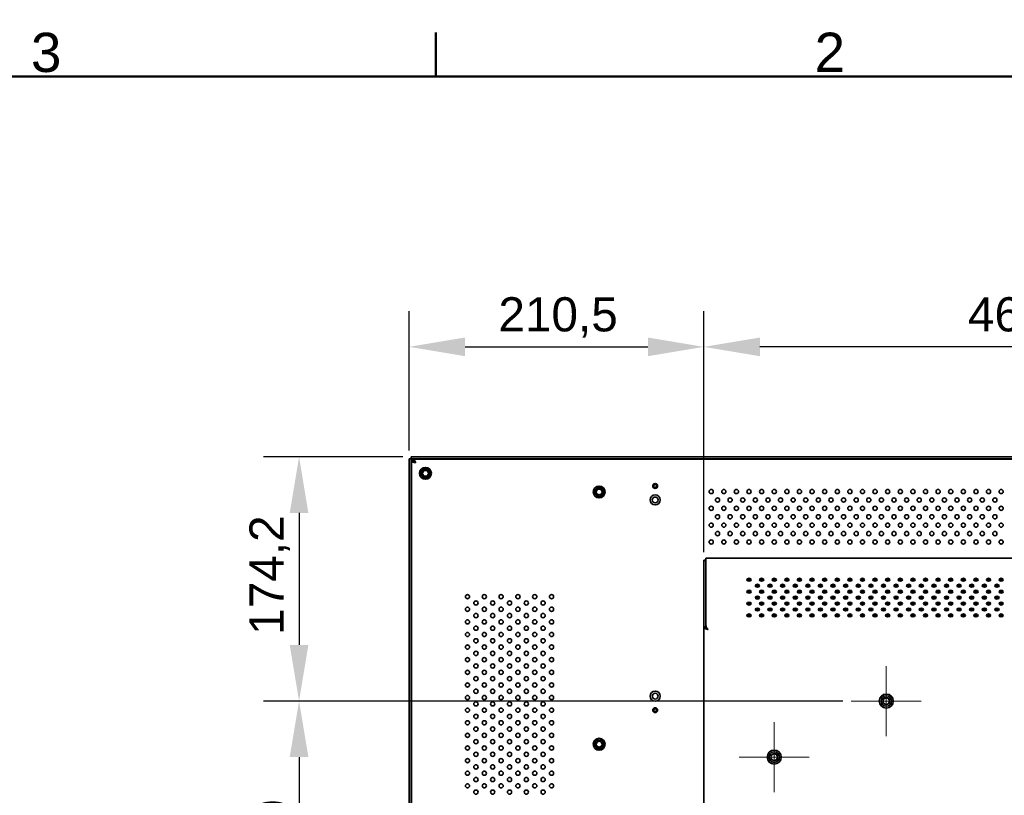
# Model space of a CAD drawing. Header units: millimetres. Extents: x 0 to 5110, y 0 to 2376.
# Tile 72 of 95: x 1943 to 2646, y 1783 to 2336. Entities that reach past the tile are written whole.
import ezdxf

# ---------------------------------------------------------------- set-up
doc = ezdxf.new("R2010")
doc.units = ezdxf.units.MM
doc.header["$LTSCALE"] = 8
for name, color, linetype, lineweight in [('Bemaßungen(ISO)', 7, 'Continuous', 18), ('Mittelpunktmarkierung(ISO)', 7, 'Continuous', 18), ('Rahmen_0', 7, 'Continuous', 50), ('Rahmen_2', 7, 'Continuous', 50), ('Sichtbare Kanten(ISO)', 7, 'Continuous', 35)]:
    doc.layers.add(name, color=color, linetype=linetype, lineweight=lineweight)
doc.styles.add('Aktuell-BSI', font='arial.ttf')
doc.styles.add('Aktuell-ISOGroßer Text', font='arial.ttf')
doc.dimstyles.new('X.XXXGroßer Text', dxfattribs={"dimscale": 8, "dimtxt": 3.048, "dimasz": 5, "dimexe": 3.175, "dimexo": 0.75, "dimgap": 0.762, "dimtad": 1, "dimdec": 1, "dimrnd": 1e-08, "dimzin": 12, "dimtxsty": 'Aktuell-ISOGroßer Text', "dimcen": 0.09, "dimdle": 10, "dimclrd": 256, "dimclre": 256, "dimclrt": 7, "dimadec": 0, "dimazin": 3, "dimtfac": 0.656168, "dimtdec": 1, "dimtmove": 0, "dimatfit": 3, "dimfxl": 1, "dimtolj": 1, "dimlwd": 25, "dimlwe": 25, "dimarcsym": 0})

# ---------------------------------------------------------------- blocks, each defined once
blk = doc.blocks.new('Ränder Standardrahmen')
at = {"layer": 'Rahmen_0'}
blk.add_line((280, 287), (280, 290.9), dxfattribs=at)
at = {"layer": 'Rahmen_0', "flags": 128}
blk.add_lwpolyline([(10, 10), (10, 287), (410, 287), (410, 10), (10, 10)], dxfattribs=at)
at = {"layer": 'Rahmen_2', "char_height": 3.5, "attachment_point": 7, "style": 'Aktuell-BSI'}
for s, insert in [('3', (243.856, 287.341)), ('2', (313.789, 287.4))]:
    blk.add_mtext(s, dxfattribs=dict(at, insert=insert))
blk = doc.blocks.new('*D14')
at = {"layer": 'Bemaßungen(ISO)', "color": 250, "linetype": 'Continuous', "lineweight": 25, "true_color": 0x3f3f3f, "transparency": 16777216}
for p, q in [((2216.27, 2024.5), (2116.87, 2024.5)), ((2142.27, 1984.5), (2142.27, 1890.25)), ((2530.52, 1850.25), (2116.87, 1850.25))]:
    blk.add_line(p, q, dxfattribs=at)
at = {"layer": 'Bemaßungen(ISO)', "color": 250, "linetype": 'Continuous', "true_color": 0x3f3f3f, "transparency": 16777216}
for points in [[(2135.6, 1984.5), (2148.93, 1984.5), (2142.27, 2024.5)], [(2135.6, 1890.25), (2148.93, 1890.25), (2142.27, 1850.25)]]:
    blk.add_solid(points, dxfattribs=at)
at = {"layer": 'Defpoints', "color": 0, "linetype": 'Continuous', "transparency": 16777216}
for p in [(2222.27, 2024.5), (2142.27, 1850.25), (2536.52, 1850.25)]:
    blk.add_point(p, dxfattribs=at)
at = {"layer": 'Bemaßungen(ISO)', "color": 7, "linetype": 'Continuous', "lineweight": 25, "transparency": 16777216, "insert": (2106.86, 1897.51), "char_height": 24.384, "attachment_point": 1, "rotation": 90, "style": 'Aktuell-ISOGroßer Text'}
blk.add_mtext('\\A1;174,2', dxfattribs=at)
blk = doc.blocks.new('*D15')
at = {"layer": 'Bemaßungen(ISO)', "color": 250, "linetype": 'Continuous', "lineweight": 25, "true_color": 0x3f3f3f, "transparency": 16777216}
for p, q in [((2530.52, 1850.25), (2116.87, 1850.25)), ((2142.27, 1810.25), (2142.27, 1690.25)), ((2530.52, 1650.25), (2116.87, 1650.25))]:
    blk.add_line(p, q, dxfattribs=at)
at = {"layer": 'Bemaßungen(ISO)', "color": 250, "linetype": 'Continuous', "true_color": 0x3f3f3f, "transparency": 16777216}
for points in [[(2135.6, 1810.25), (2148.93, 1810.25), (2142.27, 1850.25)], [(2135.6, 1690.25), (2148.93, 1690.25), (2142.27, 1650.25)]]:
    blk.add_solid(points, dxfattribs=at)
at = {"layer": 'Defpoints', "color": 0, "linetype": 'Continuous', "transparency": 16777216}
for p in [(2536.52, 1850.25), (2142.27, 1650.25), (2536.52, 1650.25)]:
    blk.add_point(p, dxfattribs=at)
at = {"layer": 'Bemaßungen(ISO)', "color": 7, "linetype": 'Continuous', "lineweight": 25, "transparency": 16777216, "insert": (2111.27, 1723.15), "char_height": 24.384, "attachment_point": 1, "rotation": 90, "style": 'Aktuell-ISOGroßer Text'}
blk.add_mtext('\\A1;200', dxfattribs=at)
blk = doc.blocks.new('*D17')
at = {"layer": 'Bemaßungen(ISO)', "color": 250, "linetype": 'Continuous', "lineweight": 25, "true_color": 0x3f3f3f, "transparency": 16777216}
for p, q in [((2220.77, 2029), (2220.77, 2128.4)), ((2431.27, 1956.46), (2431.27, 2128.4)), ((2260.77, 2103), (2391.27, 2103))]:
    blk.add_line(p, q, dxfattribs=at)
at = {"layer": 'Bemaßungen(ISO)', "color": 250, "linetype": 'Continuous', "true_color": 0x3f3f3f, "transparency": 16777216}
for points in [[(2260.77, 2109.67), (2260.77, 2096.34), (2220.77, 2103)], [(2391.27, 2109.67), (2391.27, 2096.34), (2431.27, 2103)]]:
    blk.add_solid(points, dxfattribs=at)
at = {"layer": 'Defpoints', "color": 0, "linetype": 'Continuous', "transparency": 16777216}
for p in [(2431.27, 2103), (2220.77, 2023), (2431.27, 1950.46)]:
    blk.add_point(p, dxfattribs=at)
at = {"layer": 'Bemaßungen(ISO)', "color": 7, "linetype": 'Continuous', "lineweight": 25, "transparency": 16777216, "insert": (2284.58, 2138.41), "char_height": 24.384, "attachment_point": 1, "style": 'Aktuell-ISOGroßer Text'}
blk.add_mtext('\\A1;210,5', dxfattribs=at)
blk = doc.blocks.new('*D19')
at = {"layer": 'Bemaßungen(ISO)', "color": 250, "linetype": 'Continuous', "lineweight": 25, "true_color": 0x3f3f3f, "transparency": 16777216}
for p, q in [((2431.27, 1956.46), (2431.27, 2128.4)), ((2891.77, 1956.46), (2891.77, 2128.4)), ((2851.77, 2103), (2471.27, 2103))]:
    blk.add_line(p, q, dxfattribs=at)
at = {"layer": 'Bemaßungen(ISO)', "color": 250, "linetype": 'Continuous', "true_color": 0x3f3f3f, "transparency": 16777216}
for points in [[(2471.27, 2109.67), (2471.27, 2096.34), (2431.27, 2103)], [(2851.77, 2109.67), (2851.77, 2096.34), (2891.77, 2103)]]:
    blk.add_solid(points, dxfattribs=at)
at = {"layer": 'Defpoints', "color": 0, "linetype": 'Continuous', "transparency": 16777216}
for p in [(2431.27, 2103), (2431.27, 1950.46), (2891.77, 1950.46)]:
    blk.add_point(p, dxfattribs=at)
at = {"layer": 'Bemaßungen(ISO)', "color": 7, "linetype": 'Continuous', "lineweight": 25, "transparency": 16777216, "insert": (2619.79, 2138.41), "char_height": 24.384, "attachment_point": 1, "style": 'Aktuell-ISOGroßer Text'}
blk.add_mtext('\\A1;460,5', dxfattribs=at)

msp = doc.modelspace()

# ---------------------------------------------------------------- linework, layer by layer
at = {"layer": 'Mittelpunktmarkierung(ISO)', "linetype": 'Continuous'}
for p, q in [((2561.52, 1875.25), (2561.52, 1825.25)), ((2586.52, 1850.25), (2536.52, 1850.25)), ((2481.52, 1835.25), (2481.52, 1785.25)), ((2506.52, 1810.25), (2456.52, 1810.25))]:
    msp.add_line(p, q, dxfattribs=at)
at = {"layer": 'Sichtbare Kanten(ISO)'}
for p, q in [((2220.77, 1635.95), (2220.77, 2023)), ((2222.27, 2023), (2220.77, 2023)), ((2222.27, 2023), (2222.27, 2024.5)), ((2222.27, 2024.5), (3100.77, 2024.5)), ((2222.27, 1635.95), (2222.27, 2023)), ((2222.27, 2023), (3100.77, 2023)), ((2222.52, 1506.25), (2222.52, 2021.25)), ((2223.92, 2021.39), (2222.56, 2021.39)), ((2223.92, 2022.75), (3099.11, 2022.75)), ((2396.15, 2004.75), (2395.52, 2004.22)), ((2395.52, 2003.29), (2395.52, 2004.22)), ((2396.15, 2004.75), (2396.88, 2004.75)), ((2397.52, 2004.22), (2396.88, 2004.75)), ((2397.52, 2004.22), (2397.52, 2003.29)), ((2395.52, 2003.29), (2396.15, 2002.75)), ((2396.88, 2002.75), (2396.15, 2002.75)), ((2396.88, 2002.75), (2397.52, 2003.29)), ((2431.27, 1950.75), (2431.27, 1950.46)), ((2432.77, 1950.75), (2431.27, 1950.75)), ((2431.27, 1950.46), (2431.27, 1903.13)), ((2432.77, 1950.46), (2431.27, 1950.46)), ((2432.77, 1952.25), (2890.27, 1952.25)), ((2432.77, 1951.52), (2432.77, 1952.25)), ((2432.77, 1951.52), (2432.77, 1905.25)), ((2432.98, 1902.98), (2432.77, 1905.25)), ((2432.77, 1904.19), (2432.77, 1905.25)), ((2431.27, 1595.25), (2431.27, 1903.13)), ((2431.27, 1903.13), (2432.77, 1903.13)), ((2433.06, 1902.03), (2432.3, 1902.03)), ((2432.77, 1904.19), (2432.92, 1902.54)), ((2432.77, 1903.13), (2432.77, 1904.19)), ((2432.98, 1902.09), (2432.98, 1902.98)), ((2433.12, 1902.83), (2433.12, 1902.83)), ((2396.15, 1844.75), (2395.52, 1844.22)), ((2395.52, 1843.29), (2395.52, 1844.22)), ((2395.52, 1843.29), (2396.15, 1842.75)), ((2396.15, 1844.75), (2396.88, 1844.75)), ((2396.88, 1842.75), (2396.15, 1842.75)), ((2397.52, 1844.22), (2396.88, 1844.75)), ((2396.88, 1842.75), (2397.52, 1843.29)), ((2397.52, 1844.22), (2397.52, 1843.29))]:
    msp.add_line(p, q, dxfattribs=at)
for centre, radius in [((2232.52, 2012.75), 4.25), ((2232.52, 2012.75), 3.2), ((2232.52, 2012.75), 2.96), ((2232.52, 2012.75), 2.07), ((2356.52, 1999.45), 4.25), ((2396.52, 2003.75), 1.75), ((2356.52, 1999.45), 3.2), ((2356.52, 1999.45), 2.96), ((2356.52, 1999.45), 2.07), ((2396.52, 1993.75), 3.6), ((2436.52, 1999.75), 1.5), ((2445.52, 1999.75), 1.5), ((2454.52, 1999.75), 1.5), ((2463.52, 1999.75), 1.5), ((2472.52, 1999.75), 1.5), ((2481.52, 1999.75), 1.5), ((2490.52, 1999.75), 1.5), ((2499.52, 1999.75), 1.5), ((2508.52, 1999.75), 1.5), ((2517.52, 1999.75), 1.5), ((2526.52, 1999.75), 1.5), ((2535.52, 1999.75), 1.5), ((2544.52, 1999.75), 1.5), ((2553.52, 1999.75), 1.5), ((2562.52, 1999.75), 1.5), ((2571.52, 1999.75), 1.5), ((2580.52, 1999.75), 1.5), ((2589.52, 1999.75), 1.5), ((2598.52, 1999.75), 1.5), ((2607.52, 1999.75), 1.5), ((2616.52, 1999.75), 1.5), ((2625.52, 1999.75), 1.5), ((2634.52, 1999.75), 1.5), ((2643.52, 1999.75), 1.5), ((2396.52, 1993.75), 2.1), ((2441.02, 1993.75), 1.5), ((2450.02, 1993.75), 1.5), ((2459.02, 1993.75), 1.5), ((2468.02, 1993.75), 1.5), ((2477.02, 1993.75), 1.5), ((2486.02, 1993.75), 1.5), ((2495.02, 1993.75), 1.5), ((2504.02, 1993.75), 1.5), ((2513.02, 1993.75), 1.5), ((2522.02, 1993.75), 1.5), ((2531.02, 1993.75), 1.5), ((2540.02, 1993.75), 1.5), ((2549.02, 1993.75), 1.5), ((2558.02, 1993.75), 1.5), ((2567.02, 1993.75), 1.5), ((2576.02, 1993.75), 1.5), ((2585.02, 1993.75), 1.5), ((2594.02, 1993.75), 1.5), ((2603.02, 1993.75), 1.5), ((2612.02, 1993.75), 1.5), ((2621.02, 1993.75), 1.5), ((2630.02, 1993.75), 1.5), ((2639.02, 1993.75), 1.5), ((2436.52, 1987.75), 1.5), ((2441.02, 1981.75), 1.5), ((2445.52, 1987.75), 1.5), ((2450.02, 1981.75), 1.5), ((2454.52, 1987.75), 1.5), ((2459.02, 1981.75), 1.5), ((2463.52, 1987.75), 1.5), ((2468.02, 1981.75), 1.5), ((2472.52, 1987.75), 1.5), ((2477.02, 1981.75), 1.5), ((2481.52, 1987.75), 1.5), ((2486.02, 1981.75), 1.5), ((2490.52, 1987.75), 1.5), ((2495.02, 1981.75), 1.5), ((2499.52, 1987.75), 1.5), ((2504.02, 1981.75), 1.5), ((2508.52, 1987.75), 1.5), ((2513.02, 1981.75), 1.5), ((2517.52, 1987.75), 1.5), ((2522.02, 1981.75), 1.5), ((2526.52, 1987.75), 1.5), ((2531.02, 1981.75), 1.5), ((2535.52, 1987.75), 1.5), ((2540.02, 1981.75), 1.5), ((2544.52, 1987.75), 1.5), ((2549.02, 1981.75), 1.5), ((2553.52, 1987.75), 1.5), ((2558.02, 1981.75), 1.5), ((2562.52, 1987.75), 1.5), ((2567.02, 1981.75), 1.5), ((2571.52, 1987.75), 1.5), ((2576.02, 1981.75), 1.5), ((2580.52, 1987.75), 1.5), ((2585.02, 1981.75), 1.5), ((2589.52, 1987.75), 1.5), ((2594.02, 1981.75), 1.5), ((2598.52, 1987.75), 1.5), ((2603.02, 1981.75), 1.5), ((2607.52, 1987.75), 1.5), ((2612.02, 1981.75), 1.5), ((2616.52, 1987.75), 1.5), ((2621.02, 1981.75), 1.5), ((2625.52, 1987.75), 1.5), ((2630.02, 1981.75), 1.5), ((2634.52, 1987.75), 1.5), ((2639.02, 1981.75), 1.5), ((2643.52, 1987.75), 1.5), ((2436.52, 1975.75), 1.5), ((2445.52, 1975.75), 1.5), ((2454.52, 1975.75), 1.5), ((2463.52, 1975.75), 1.5), ((2472.52, 1975.75), 1.5), ((2481.52, 1975.75), 1.5), ((2490.52, 1975.75), 1.5), ((2499.52, 1975.75), 1.5), ((2508.52, 1975.75), 1.5), ((2517.52, 1975.75), 1.5), ((2526.52, 1975.75), 1.5), ((2535.52, 1975.75), 1.5), ((2544.52, 1975.75), 1.5), ((2553.52, 1975.75), 1.5), ((2562.52, 1975.75), 1.5), ((2571.52, 1975.75), 1.5), ((2580.52, 1975.75), 1.5), ((2589.52, 1975.75), 1.5), ((2598.52, 1975.75), 1.5), ((2607.52, 1975.75), 1.5), ((2616.52, 1975.75), 1.5), ((2625.52, 1975.75), 1.5), ((2634.52, 1975.75), 1.5), ((2643.52, 1975.75), 1.5), ((2441.02, 1969.75), 1.5), ((2450.02, 1969.75), 1.5), ((2459.02, 1969.75), 1.5), ((2468.02, 1969.75), 1.5), ((2477.02, 1969.75), 1.5), ((2486.02, 1969.75), 1.5), ((2495.02, 1969.75), 1.5), ((2504.02, 1969.75), 1.5), ((2513.02, 1969.75), 1.5), ((2522.02, 1969.75), 1.5), ((2531.02, 1969.75), 1.5), ((2540.02, 1969.75), 1.5), ((2549.02, 1969.75), 1.5), ((2558.02, 1969.75), 1.5), ((2567.02, 1969.75), 1.5), ((2576.02, 1969.75), 1.5), ((2585.02, 1969.75), 1.5), ((2594.02, 1969.75), 1.5), ((2603.02, 1969.75), 1.5), ((2612.02, 1969.75), 1.5), ((2621.02, 1969.75), 1.5), ((2630.02, 1969.75), 1.5), ((2639.02, 1969.75), 1.5), ((2436.52, 1963.75), 1.5), ((2445.52, 1963.75), 1.5), ((2454.52, 1963.75), 1.5), ((2463.52, 1963.75), 1.5), ((2472.52, 1963.75), 1.5), ((2481.52, 1963.75), 1.5), ((2490.52, 1963.75), 1.5), ((2499.52, 1963.75), 1.5), ((2508.52, 1963.75), 1.5), ((2517.52, 1963.75), 1.5), ((2526.52, 1963.75), 1.5), ((2535.52, 1963.75), 1.5), ((2544.52, 1963.75), 1.5), ((2553.52, 1963.75), 1.5), ((2562.52, 1963.75), 1.5), ((2571.52, 1963.75), 1.5), ((2580.52, 1963.75), 1.5), ((2589.52, 1963.75), 1.5), ((2598.52, 1963.75), 1.5), ((2607.52, 1963.75), 1.5), ((2616.52, 1963.75), 1.5), ((2625.52, 1963.75), 1.5), ((2634.52, 1963.75), 1.5), ((2643.52, 1963.75), 1.5), ((2262.52, 1924.75), 1.5), ((2274.52, 1924.75), 1.5), ((2286.52, 1924.75), 1.5), ((2298.52, 1924.75), 1.5), ((2310.52, 1924.75), 1.5), ((2322.52, 1924.75), 1.5), ((2268.52, 1920.25), 1.5), ((2280.52, 1920.25), 1.5), ((2292.52, 1920.25), 1.5), ((2304.52, 1920.25), 1.5), ((2316.52, 1920.25), 1.5), ((2262.52, 1915.75), 1.5), ((2268.52, 1911.25), 1.5), ((2274.52, 1915.75), 1.5), ((2280.52, 1911.25), 1.5), ((2286.52, 1915.75), 1.5), ((2292.52, 1911.25), 1.5), ((2298.52, 1915.75), 1.5), ((2304.52, 1911.25), 1.5), ((2310.52, 1915.75), 1.5), ((2316.52, 1911.25), 1.5), ((2322.52, 1915.75), 1.5), ((2262.52, 1906.75), 1.5), ((2274.52, 1906.75), 1.5), ((2286.52, 1906.75), 1.5), ((2298.52, 1906.75), 1.5), ((2310.52, 1906.75), 1.5), ((2322.52, 1906.75), 1.5), ((2262.52, 1897.75), 1.5), ((2268.52, 1902.25), 1.5), ((2274.52, 1897.75), 1.5), ((2280.52, 1902.25), 1.5), ((2286.52, 1897.75), 1.5), ((2292.52, 1902.25), 1.5), ((2298.52, 1897.75), 1.5), ((2304.52, 1902.25), 1.5), ((2310.52, 1897.75), 1.5), ((2316.52, 1902.25), 1.5), ((2322.52, 1897.75), 1.5), ((2268.52, 1893.25), 1.5), ((2280.52, 1893.25), 1.5), ((2292.52, 1893.25), 1.5), ((2304.52, 1893.25), 1.5), ((2316.52, 1893.25), 1.5), ((2262.52, 1888.75), 1.5), ((2268.52, 1884.25), 1.5), ((2274.52, 1888.75), 1.5), ((2280.52, 1884.25), 1.5), ((2286.52, 1888.75), 1.5), ((2292.52, 1884.25), 1.5), ((2298.52, 1888.75), 1.5), ((2304.52, 1884.25), 1.5), ((2310.52, 1888.75), 1.5), ((2316.52, 1884.25), 1.5), ((2322.52, 1888.75), 1.5), ((2262.52, 1879.75), 1.5), ((2274.52, 1879.75), 1.5), ((2286.52, 1879.75), 1.5), ((2298.52, 1879.75), 1.5), ((2310.52, 1879.75), 1.5), ((2322.52, 1879.75), 1.5), ((2262.52, 1870.75), 1.5), ((2268.52, 1875.25), 1.5), ((2274.52, 1870.75), 1.5), ((2280.52, 1875.25), 1.5), ((2286.52, 1870.75), 1.5), ((2292.52, 1875.25), 1.5), ((2298.52, 1870.75), 1.5), ((2304.52, 1875.25), 1.5), ((2310.52, 1870.75), 1.5), ((2316.52, 1875.25), 1.5), ((2322.52, 1870.75), 1.5), ((2262.52, 1861.75), 1.5), ((2268.52, 1866.25), 1.5), ((2274.52, 1861.75), 1.5), ((2280.52, 1866.25), 1.5), ((2286.52, 1861.75), 1.5), ((2292.52, 1866.25), 1.5), ((2298.52, 1861.75), 1.5), ((2304.52, 1866.25), 1.5), ((2310.52, 1861.75), 1.5), ((2316.52, 1866.25), 1.5), ((2322.52, 1861.75), 1.5), ((2268.52, 1857.25), 1.5), ((2280.52, 1857.25), 1.5), ((2292.52, 1857.25), 1.5), ((2304.52, 1857.25), 1.5), ((2316.52, 1857.25), 1.5), ((2396.52, 1853.75), 3.6), ((2396.52, 1853.75), 2.1), ((2262.52, 1852.75), 1.5), ((2268.52, 1848.25), 1.5), ((2274.52, 1852.75), 1.5), ((2280.52, 1848.25), 1.5), ((2286.52, 1852.75), 1.5), ((2292.52, 1848.25), 1.5), ((2298.52, 1852.75), 1.5), ((2304.52, 1848.25), 1.5), ((2310.52, 1852.75), 1.5), ((2316.52, 1848.25), 1.5), ((2322.52, 1852.75), 1.5), ((2561.52, 1850.25), 5), ((2561.52, 1850.25), 3.75), ((2561.52, 1850.25), 2.46), ((2561.52, 1850.25), 2.34), ((2262.52, 1843.75), 1.5), ((2274.52, 1843.75), 1.5), ((2286.52, 1843.75), 1.5), ((2298.52, 1843.75), 1.5), ((2310.52, 1843.75), 1.5), ((2322.52, 1843.75), 1.5), ((2396.52, 1843.75), 1.75), ((2262.52, 1834.75), 1.5), ((2268.52, 1839.25), 1.5), ((2274.52, 1834.75), 1.5), ((2280.52, 1839.25), 1.5), ((2286.52, 1834.75), 1.5), ((2292.52, 1839.25), 1.5), ((2298.52, 1834.75), 1.5), ((2304.52, 1839.25), 1.5), ((2310.52, 1834.75), 1.5), ((2316.52, 1839.25), 1.5), ((2322.52, 1834.75), 1.5), ((2268.52, 1830.25), 1.5), ((2280.52, 1830.25), 1.5), ((2292.52, 1830.25), 1.5), ((2304.52, 1830.25), 1.5), ((2316.52, 1830.25), 1.5), ((2262.52, 1825.75), 1.5), ((2268.52, 1821.25), 1.5), ((2274.52, 1825.75), 1.5), ((2280.52, 1821.25), 1.5), ((2286.52, 1825.75), 1.5), ((2292.52, 1821.25), 1.5), ((2298.52, 1825.75), 1.5), ((2304.52, 1821.25), 1.5), ((2310.52, 1825.75), 1.5), ((2316.52, 1821.25), 1.5), ((2322.52, 1825.75), 1.5), ((2356.52, 1819.45), 4.25), ((2356.52, 1819.45), 3.2), ((2356.52, 1819.45), 2.96), ((2356.52, 1819.45), 2.07), ((2262.52, 1816.75), 1.5), ((2268.52, 1812.25), 1.5), ((2274.52, 1816.75), 1.5), ((2280.52, 1812.25), 1.5), ((2286.52, 1816.75), 1.5), ((2292.52, 1812.25), 1.5), ((2298.52, 1816.75), 1.5), ((2304.52, 1812.25), 1.5), ((2310.52, 1816.75), 1.5), ((2316.52, 1812.25), 1.5), ((2322.52, 1816.75), 1.5), ((2481.52, 1810.25), 5), ((2481.52, 1810.25), 3.75), ((2262.52, 1807.75), 1.5), ((2274.52, 1807.75), 1.5), ((2286.52, 1807.75), 1.5), ((2298.52, 1807.75), 1.5), ((2310.52, 1807.75), 1.5), ((2322.52, 1807.75), 1.5), ((2481.52, 1810.25), 2.46), ((2481.52, 1810.25), 2.34), ((2262.52, 1798.75), 1.5), ((2268.52, 1803.25), 1.5), ((2274.52, 1798.75), 1.5), ((2280.52, 1803.25), 1.5), ((2286.52, 1798.75), 1.5), ((2292.52, 1803.25), 1.5), ((2298.52, 1798.75), 1.5), ((2304.52, 1803.25), 1.5), ((2310.52, 1798.75), 1.5), ((2316.52, 1803.25), 1.5), ((2322.52, 1798.75), 1.5), ((2268.52, 1794.25), 1.5), ((2280.52, 1794.25), 1.5), ((2292.52, 1794.25), 1.5), ((2304.52, 1794.25), 1.5), ((2316.52, 1794.25), 1.5), ((2262.52, 1789.75), 1.5), ((2268.52, 1785.25), 1.5), ((2274.52, 1789.75), 1.5), ((2280.52, 1785.25), 1.5), ((2286.52, 1789.75), 1.5), ((2292.52, 1785.25), 1.5), ((2298.52, 1789.75), 1.5), ((2304.52, 1785.25), 1.5), ((2310.52, 1789.75), 1.5), ((2316.52, 1785.25), 1.5), ((2322.52, 1789.75), 1.5)]:
    msp.add_circle(centre, radius, dxfattribs=at)
for centre in [(2463.52, 1936.79), (2469.52, 1932.55), (2472.52, 1936.79), (2478.52, 1932.55), (2481.52, 1936.79), (2487.52, 1932.55), (2490.52, 1936.79), (2496.52, 1932.55), (2499.52, 1936.79), (2505.52, 1932.55), (2508.52, 1936.79), (2514.52, 1932.55), (2517.52, 1936.79), (2523.52, 1932.55), (2526.52, 1936.79), (2532.52, 1932.55), (2535.52, 1936.79), (2541.52, 1932.55), (2544.52, 1936.79), (2550.52, 1932.55), (2553.52, 1936.79), (2559.52, 1932.55), (2562.52, 1936.79), (2568.52, 1932.55), (2571.52, 1936.79), (2577.52, 1932.55), (2580.52, 1936.79), (2586.52, 1932.55), (2589.52, 1936.79), (2595.52, 1932.55), (2598.52, 1936.79), (2604.52, 1932.55), (2607.52, 1936.79), (2613.52, 1932.55), (2616.52, 1936.79), (2622.52, 1932.55), (2625.52, 1936.79), (2631.52, 1932.55), (2634.52, 1936.79), (2640.52, 1932.55), (2643.52, 1936.79), (2463.52, 1928.3), (2472.52, 1928.3), (2481.52, 1928.3), (2490.52, 1928.3), (2499.52, 1928.3), (2508.52, 1928.3), (2517.52, 1928.3), (2526.52, 1928.3), (2535.52, 1928.3), (2544.52, 1928.3), (2553.52, 1928.3), (2562.52, 1928.3), (2571.52, 1928.3), (2580.52, 1928.3), (2589.52, 1928.3), (2598.52, 1928.3), (2607.52, 1928.3), (2616.52, 1928.3), (2625.52, 1928.3), (2634.52, 1928.3), (2643.52, 1928.3), (2463.52, 1919.82), (2469.52, 1924.06), (2472.52, 1919.82), (2478.52, 1924.06), (2481.52, 1919.82), (2487.52, 1924.06), (2490.52, 1919.82), (2496.52, 1924.06), (2499.52, 1919.82), (2505.52, 1924.06), (2508.52, 1919.82), (2514.52, 1924.06), (2517.52, 1919.82), (2523.52, 1924.06), (2526.52, 1919.82), (2532.52, 1924.06), (2535.52, 1919.82), (2541.52, 1924.06), (2544.52, 1919.82), (2550.52, 1924.06), (2553.52, 1919.82), (2559.52, 1924.06), (2562.52, 1919.82), (2568.52, 1924.06), (2571.52, 1919.82), (2577.52, 1924.06), (2580.52, 1919.82), (2586.52, 1924.06), (2589.52, 1919.82), (2595.52, 1924.06), (2598.52, 1919.82), (2604.52, 1924.06), (2607.52, 1919.82), (2613.52, 1924.06), (2616.52, 1919.82), (2622.52, 1924.06), (2625.52, 1919.82), (2631.52, 1924.06), (2634.52, 1919.82), (2640.52, 1924.06), (2643.52, 1919.82), (2463.52, 1911.33), (2469.52, 1915.58), (2472.52, 1911.33), (2478.52, 1915.58), (2481.52, 1911.33), (2487.52, 1915.58), (2490.52, 1911.33), (2496.52, 1915.58), (2499.52, 1911.33), (2505.52, 1915.58), (2508.52, 1911.33), (2514.52, 1915.58), (2517.52, 1911.33), (2523.52, 1915.58), (2526.52, 1911.33), (2532.52, 1915.58), (2535.52, 1911.33), (2541.52, 1915.58), (2544.52, 1911.33), (2550.52, 1915.58), (2553.52, 1911.33), (2559.52, 1915.58), (2562.52, 1911.33), (2568.52, 1915.58), (2571.52, 1911.33), (2577.52, 1915.58), (2580.52, 1911.33), (2586.52, 1915.58), (2589.52, 1911.33), (2595.52, 1915.58), (2598.52, 1911.33), (2604.52, 1915.58), (2607.52, 1911.33), (2613.52, 1915.58), (2616.52, 1911.33), (2622.52, 1915.58), (2625.52, 1911.33), (2631.52, 1915.58), (2634.52, 1911.33), (2640.52, 1915.58), (2643.52, 1911.33)]:
    msp.add_ellipse(centre, major_axis=(1.5, 0), ratio=0.707107, dxfattribs=at)
for centre in [(2463.52, 1935.73), (2472.52, 1935.73), (2481.52, 1935.73), (2490.52, 1935.73), (2499.52, 1935.73), (2508.52, 1935.73), (2517.52, 1935.73), (2526.52, 1935.73), (2535.52, 1935.73), (2544.52, 1935.73), (2553.52, 1935.73), (2562.52, 1935.73), (2571.52, 1935.73), (2580.52, 1935.73), (2589.52, 1935.73), (2598.52, 1935.73), (2607.52, 1935.73), (2616.52, 1935.73), (2625.52, 1935.73), (2634.52, 1935.73), (2643.52, 1935.73), (2463.52, 1927.24), (2469.52, 1931.49), (2472.52, 1927.24), (2478.52, 1931.49), (2481.52, 1927.24), (2487.52, 1931.49), (2490.52, 1927.24), (2496.52, 1931.49), (2499.52, 1927.24), (2505.52, 1931.49), (2508.52, 1927.24), (2514.52, 1931.49), (2517.52, 1927.24), (2523.52, 1931.49), (2526.52, 1927.24), (2532.52, 1931.49), (2535.52, 1927.24), (2541.52, 1931.49), (2544.52, 1927.24), (2550.52, 1931.49), (2553.52, 1927.24), (2559.52, 1931.49), (2562.52, 1927.24), (2568.52, 1931.49), (2571.52, 1927.24), (2577.52, 1931.49), (2580.52, 1927.24), (2586.52, 1931.49), (2589.52, 1927.24), (2595.52, 1931.49), (2598.52, 1927.24), (2604.52, 1931.49), (2607.52, 1927.24), (2613.52, 1931.49), (2616.52, 1927.24), (2622.52, 1931.49), (2625.52, 1927.24), (2631.52, 1931.49), (2634.52, 1927.24), (2640.52, 1931.49), (2643.52, 1927.24), (2463.52, 1918.76), (2469.52, 1923), (2472.52, 1918.76), (2478.52, 1923), (2481.52, 1918.76), (2487.52, 1923), (2490.52, 1918.76), (2496.52, 1923), (2499.52, 1918.76), (2505.52, 1923), (2508.52, 1918.76), (2514.52, 1923), (2517.52, 1918.76), (2523.52, 1923), (2526.52, 1918.76), (2532.52, 1923), (2535.52, 1918.76), (2541.52, 1923), (2544.52, 1918.76), (2550.52, 1923), (2553.52, 1918.76), (2559.52, 1923), (2562.52, 1918.76), (2568.52, 1923), (2571.52, 1918.76), (2577.52, 1923), (2580.52, 1918.76), (2586.52, 1923), (2589.52, 1918.76), (2595.52, 1923), (2598.52, 1918.76), (2604.52, 1923), (2607.52, 1918.76), (2613.52, 1923), (2616.52, 1918.76), (2622.52, 1923), (2625.52, 1918.76), (2631.52, 1923), (2634.52, 1918.76), (2640.52, 1923), (2643.52, 1918.76), (2469.52, 1914.51), (2478.52, 1914.51), (2487.52, 1914.51), (2496.52, 1914.51), (2505.52, 1914.51), (2514.52, 1914.51), (2523.52, 1914.51), (2532.52, 1914.51), (2541.52, 1914.51), (2550.52, 1914.51), (2559.52, 1914.51), (2568.52, 1914.51), (2577.52, 1914.51), (2586.52, 1914.51), (2595.52, 1914.51), (2604.52, 1914.51), (2613.52, 1914.51), (2622.52, 1914.51), (2631.52, 1914.51), (2640.52, 1914.51), (2463.52, 1910.27), (2472.52, 1910.27), (2481.52, 1910.27), (2490.52, 1910.27), (2499.52, 1910.27), (2508.52, 1910.27), (2517.52, 1910.27), (2526.52, 1910.27), (2535.52, 1910.27), (2544.52, 1910.27), (2553.52, 1910.27), (2562.52, 1910.27), (2571.52, 1910.27), (2580.52, 1910.27), (2589.52, 1910.27), (2598.52, 1910.27), (2607.52, 1910.27), (2616.52, 1910.27), (2625.52, 1910.27), (2634.52, 1910.27), (2643.52, 1910.27)]:
    msp.add_ellipse(centre, major_axis=(1.5, 0), ratio=0.707107, start_param=0.523599, end_param=2.617994, dxfattribs=at)
for points, knots in [([(2222.27, 2023), (2222.27, 2022.92), (2222.29, 2022.84), (2222.34, 2022.75), (2222.39, 2022.67), (2222.47, 2022.59), (2222.56, 2022.5), (2222.65, 2022.42), (2222.76, 2022.34), (2222.88, 2022.25), (2223.01, 2022.17), (2223.14, 2022.09), (2223.27, 2022)], [0, 0, 0, 0, 0.25, 0.25, 0.25, 0.5, 0.5, 0.5, 0.75, 0.75, 0.75, 1, 1, 1, 1]), ([(2223.27, 2022), (2223.18, 2022.13), (2223.1, 2022.26), (2223.02, 2022.38), (2222.93, 2022.51), (2222.85, 2022.62), (2222.77, 2022.71), (2222.68, 2022.8), (2222.6, 2022.88), (2222.52, 2022.93), (2222.43, 2022.98), (2222.35, 2023), (2222.27, 2023)], [0, 0, 0, 0, 0.25, 0.25, 0.25, 0.5, 0.5, 0.5, 0.75, 0.75, 0.75, 1, 1, 1, 1]), ([(2222.52, 2021.25), (2222.52, 2021.28), (2222.52, 2021.3), (2222.53, 2021.34), (2222.55, 2021.37), (2222.56, 2021.39)], [-0.05218479, -0.05218479, -0.05218479, -0.05218479, -0.02609235, -0.02609235, 0, 0, 0, 0]), ([(2222.56, 2021.39), (2222.62, 2021.3), (2222.74, 2021.2), (2222.91, 2021.11), (2223.09, 2021.01), (2223.31, 2020.92), (2223.58, 2020.82), (2223.85, 2020.73), (2224.16, 2020.63), (2224.49, 2020.54), (2224.82, 2020.44), (2225.17, 2020.35), (2225.52, 2020.25)], [0, 0, 0, 0, 0.25, 0.25, 0.25, 0.5, 0.5, 0.5, 0.75, 0.75, 0.75, 1, 1, 1, 1]), ([(2225.52, 2020.25), (2225.38, 2020.58), (2225.25, 2020.91), (2225.12, 2021.21), (2224.99, 2021.51), (2224.85, 2021.79), (2224.72, 2022.02), (2224.59, 2022.25), (2224.45, 2022.44), (2224.32, 2022.56), (2224.19, 2022.69), (2224.06, 2022.75), (2223.92, 2022.75)], [0, 0, 0, 0, 0.25, 0.25, 0.25, 0.5, 0.5, 0.5, 0.75, 0.75, 0.75, 1, 1, 1, 1]), ([(2223.92, 2021.28), (2223.92, 2021.52), (2223.92, 2021.76), (2223.92, 2022.25), (2223.92, 2022.5), (2223.92, 2022.75)], [0.0029154, 0.0029154, 0.0029154, 0.0029154, 0.075, 0.075, 0.1499998, 0.1499998, 0.1499998, 0.1499998]), ([(2223.92, 2021.25), (2224.02, 2021.25), (2224.12, 2021.24), (2224.32, 2021.18), (2224.42, 2021.14), (2224.59, 2021.05), (2224.65, 2021.01), (2224.79, 2020.91), (2224.85, 2020.86), (2225.02, 2020.73), (2225.12, 2020.64), (2225.32, 2020.45), (2225.42, 2020.35), (2225.52, 2020.25)], [-0.2243481, -0.2243481, -0.2243481, -0.2243481, -0.1822699, -0.1822699, -0.1401969, -0.1401969, -0.112174, -0.112174, -0.0841512, -0.0841512, -0.0420782, -0.0420782, 0, 0, 0, 0]), ([(2225.52, 2020.25), (2225.34, 2020.35), (2225.17, 2020.44), (2225, 2020.54), (2224.84, 2020.63), (2224.68, 2020.73), (2224.55, 2020.82), (2224.42, 2020.92), (2224.3, 2021.01), (2224.21, 2021.11), (2224.18, 2021.15), (2224.14, 2021.19), (2224.11, 2021.23)], [0, 0, 0, 0, 0.25, 0.25, 0.25, 0.5, 0.5, 0.5, 0.75, 0.75, 0.75, 0.8615923, 0.8615923, 0.8615923, 0.8615923]), ([(2432.93, 1902.54), (2432.89, 1902.61), (2432.85, 1902.69), (2432.83, 1902.77), (2432.79, 1902.89), (2432.77, 1903.01), (2432.77, 1903.13)], [0.456711, 0.456711, 0.456711, 0.456711, 0.6666667, 0.6666667, 0.6666667, 1, 1, 1, 1])]:
    msp.add_open_spline(points, degree=3, knots=knots, dxfattribs=at)
for points in [[(2431.27, 1903.13), (2431.27, 1903.01), (2431.35, 1902.77), (2431.71, 1902.4), (2432.09, 1902.16), (2432.3, 1902.03)], [(2432.3, 1902.03), (2432.48, 1901.94), (2432.88, 1901.76), (2433.55, 1901.49), (2434.03, 1901.31), (2434.27, 1901.22)], [(2434.27, 1901.22), (2434.12, 1901.43), (2433.84, 1901.87), (2433.41, 1902.48), (2433.12, 1902.83), (2432.98, 1902.98)]]:
    msp.add_open_spline(points, degree=3, dxfattribs=at)

# ---------------------------------------------------------------- block references
at = {"xscale": 8, "yscale": 8, "zscale": 8}
msp.add_blockref('Ränder Standardrahmen', (0, 0), dxfattribs=at)

# ---------------------------------------------------------------- dimensions: what is measured, and where the dimension line sits
at = {"layer": 'Bemaßungen(ISO)', "color": 250, "linetype": 'Continuous', "lineweight": 25, "true_color": 0x3f3f3f}
for p1, picture, middle in [((2220.77, 2023), '*D17', (2326.02, 2103)), ((2891.77, 1950.46), '*D19', (2661.52, 2103))]:
    dim = msp.add_linear_dim(base=(2431.27, 2103), p1=p1, p2=(2431.27, 1950.46), dimstyle='X.XXXGroßer Text', override={"dimdec": 1, "dimtp": 0, "dimtm": 0, "dimtdec": 1, "dimtofl": 0, "dimatfit": 1}, dxfattribs=at)
    dim.commit()
    dim.dimension.update_dxf_attribs({"geometry": picture, "text_midpoint": middle, "dimtype": 160})
for base, p1, p2, angle, picture, middle in [((2142.26733243, 1850.25183235), (2222.26733243, 2024.50183235), (2536.51733243, 1850.25183235), 270, '*D14', (2142.26733243, 1937.37683235)), ((2142.27, 1650.25), (2536.52, 1850.25), (2536.52, 1650.25), 90, '*D15', (2142.27, 1750.25))]:
    dim = msp.add_linear_dim(base=base, p1=p1, p2=p2, angle=angle, dimstyle='X.XXXGroßer Text', override={"dimdec": 1, "dimtp": 0, "dimtm": 0, "dimtdec": 1, "dimtofl": 0, "dimatfit": 1}, dxfattribs=at)
    dim.commit()
    dim.dimension.update_dxf_attribs({"geometry": picture, "text_midpoint": middle, "dimtype": 160})

doc.saveas('drawing.dxf')
